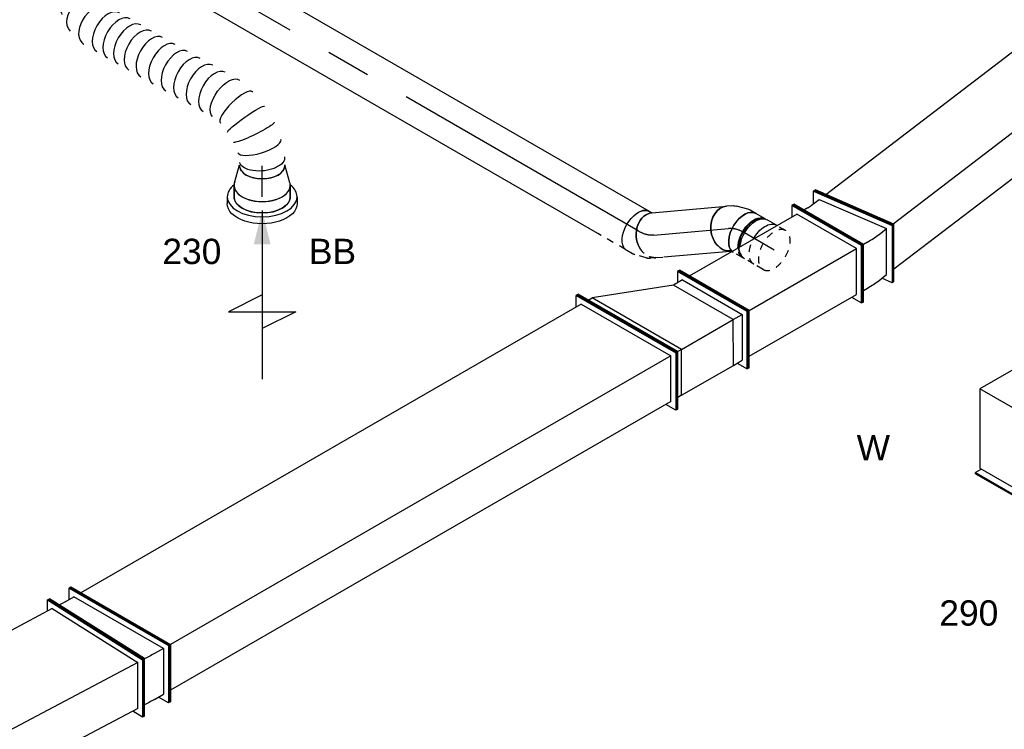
# Model space of a CAD drawing. Extents: x -138812 to 250702, y -18987 to 104055.
# Tile 24 of 193: x 16079 to 19579, y 24899 to 27423. Entities that reach past the tile are written whole.
import ezdxf
from ezdxf.enums import TextEntityAlignment as Align

# ---------------------------------------------------------------- set-up
doc = ezdxf.new("R2010")
doc.units = 0
doc.header["$LTSCALE"] = 50
doc.linetypes.add('CENTER2', pattern=[28.575, 19.05, -3.175, 3.175, -3.175])
doc.linetypes.add('STREEPJES', pattern=[0.1, 0.05, -0.05])
doc.layers.get('0').update_dxf_attribs({"linetype": 'CONTINUOUS'})
for name, color, linetype in [('lMcht retour bestaand_PR', 1, 'CONTINUOUS'), ('lucht retour bestaand', 8, 'CONTINUOUS'), ('WL570---_RETOUR', 112, 'CONTINUOUS'), ('WL570---_RETOUR_HL', 8, 'CONTINUOUS'), ('WL570---_RETOUR_RST', 2, 'CONTINUOUS'), ('WL570---_RETOUR_RST_HL', 1, 'CONTINUOUS'), ('WL570---_TOEVOER_RST', 2, 'CONTINUOUS'), ('WL570---_TOEVOER_RST_HL', 1, 'CONTINUOUS'), ('WM570---_RETOUR_PR', 1, 'CONTINUOUS'), ('WM570---_RETOUR_RST_PR', 1, 'CONTINUOUS'), ('WM570---_TOEVOER_RST_PR', 1, 'CONTINUOUS')]:
    doc.layers.add(name, color=color, linetype=linetype)
doc.styles.add('BURO-018', font='ARIAL.TTF', dxfattribs={"height": 90})

# ---------------------------------------------------------------- blocks, each defined once
blk = doc.blocks.new('*U705')
at = {"color": 0, "ltscale": 10}
for p, q in [((-147.3, 82.8, -3000), (-51.8, 263.3, -3000)), ((-143.1, 82.8, -3000), (-47.6, 263.3, -3000)), ((-51.8, 263.3, -3000), (-47.6, 263.3, -3000)), ((-47.6, 263.3, -3000), (-27.3, 227.9, -3000)), ((1763, 82.8, -3000), (1858.5, 263.3, -3000)), ((1767.2, 82.8, -3000), (1862.6, 263.3, -3000)), ((1862.6, 263.3, -3000), (1858.5, 263.3, -3000)), ((-47.2, 227.9, -3000), (-123.6, 83.6, -3000)), ((-47.2, 227.9, -3000), (1839.8, 227.9, -3000)), ((-147.3, 82.8, -3000), (-143.1, 82.8, -3000)), ((51.8, -263.3, -3000), (-147.3, 82.8, -3000)), ((56, -263.3, -3000), (-143.1, 82.8, -3000)), ((55.6, -227.9, -3000), (-123.6, 83.6, -3000)), ((-123.6, 83.6, -3000), (1763.4, 83.6, -3000)), ((1767.2, 82.8, -3000), (1763, 82.8, -3000)), ((1962.1, -263.3, -3000), (1763, 82.8, -3000)), ((1966.2, -263.3, -3000), (1767.2, 82.8, -3000)), ((55.6, -227.9, -3000), (1941.7, -227.9, -3000)), ((74.7, -227.9, -3000), (56, -263.3, -3000)), ((51.8, -263.3, -3000), (56, -263.3, -3000)), ((1966.2, -263.3, -3000), (1962.1, -263.3, -3000))]:
    blk.add_line(p, q, dxfattribs=at)
at = {"layer": 'lMcht retour bestaand_PR', "color": 1, "style": 'BURO-018'}
blk.add_attdef('POSNR', text='', height=90, dxfattribs=at).set_placement((0, 0), align=Align.MIDDLE)
blk = doc.blocks.new('*U799')
at = {"color": 0, "ltscale": 10}
for p, q in [((-11.9, 214.3, -878.6), (-8.1, 214.3, -878.6)), ((136, -52.2, -878.6), (-11.9, 214.3, -878.6)), ((139.8, -52.2, -878.6), (-8.1, 214.3, -878.6)), ((11.4, 179, -878.6), (4113.4, 179, -878.6)), ((11.9, -214.3, -878.6), (136, -52.2, -878.6)), ((15.7, -214.3, -878.6), (139.8, -52.2, -878.6)), ((136, -52.2, -878.6), (139.8, -52.2, -878.6)), ((138.2, -49.4, -878.6), (4240.2, -49.4, -878.6)), ((42.7, -179, -878.6), (1185.6, -179, -878.6)), ((11.9, -214.3, -878.6), (15.7, -214.3, -878.6))]:
    blk.add_line(p, q, dxfattribs=at)
at = {"layer": 'lMcht retour bestaand_PR', "color": 1, "style": 'BURO-018'}
blk.add_attdef('POSNR', text='', height=90, dxfattribs=at).set_placement((0, 0), align=Align.MIDDLE)
blk = doc.blocks.new('*U829')
at = {"color": 8, "linetype": 'STREEPJES', "ltscale": 10}
for p, q in [((-26.4, 80, -427), (-7.3, 80, -427)), ((8.4, 77.2, -427), (47.8, 62.8, -427)), ((55.6, 58.7, -427), (74.7, 45.3, -427))]:
    blk.add_line(p, q, dxfattribs=at)
at = {"color": 0, "ltscale": 10}
for p, q in [((-27.6, -80, -427), (-26.5, -80.4, -427)), ((-26.5, -80.4, -427), (-22.8, -81.8, -427)), ((-22.8, -81.8, -427), (-17.3, -85.6, -427))]:
    blk.add_line(p, q, dxfattribs=at)
at = {"color": 8, "linetype": 'STREEPJES', "ltscale": 10}
for centre, major_axis, ratio, start_param, end_param in [((-26.4, 0, -427), (0, 80), 0.788675, 5.219915, 6.283185), ((-13.4, 0, -427), (-14.1, -79.3), 0.750739, 3.009293, 3.273893)]:
    blk.add_ellipse(centre, major_axis=major_axis, ratio=ratio, start_param=start_param, end_param=end_param, dxfattribs=at)
at = {"color": 0, "ltscale": 10}
blk.add_ellipse((-26.4, 0, -427), major_axis=(0, 80), ratio=0.788675, start_param=3.141593, end_param=5.219915, dxfattribs=at)
at = {"color": 8, "linetype": 'STREEPJES', "ltscale": 10, "extrusion": (7.4076e-18, 8.29366e-17, -1)}
for centre, major_axis, ratio, start_param, end_param in [((14.6, -10.2, -427), (37.3, 71.2), 0.646887, 6.198226, 6.368145), ((28.7, -20.1, -427), (46, 65.4), 0.57735, 0, 0.31756)]:
    blk.add_ellipse(centre, major_axis=major_axis, ratio=ratio, start_param=start_param, end_param=end_param, dxfattribs=at)
at = {"color": 0, "ltscale": 10, "extrusion": (7.4076e-18, 8.29366e-17, -1)}
blk.add_ellipse((28.7, -20.1, -427), major_axis=(46, 65.4), ratio=0.57735, start_param=0.31756, end_param=3.141593, dxfattribs=at)
at = {"layer": 'WL570---_RETOUR_HL', "linetype": 'CENTER2', "extrusion": (7.4076e-18, 8.29366e-17, -1)}
blk.add_ellipse((17, -150.3, -427), major_axis=(67.4, -145.2), ratio=0.57735, start_param=3.403392, end_param=3.926991, dxfattribs=at)
at = {"layer": 'WM570---_RETOUR_PR', "color": 1, "style": 'BURO-018'}
blk.add_attdef('POSNR', text='', height=90, dxfattribs=at).set_placement((0, 0), align=Align.MIDDLE)
blk = doc.blocks.new('*U830')
at = {"color": 0, "ltscale": 10}
for p, q in [((0, 80, -460.8), (266.5, 80, -460.8)), ((28.1, -80, -460.8), (265.2, -80, -460.8))]:
    blk.add_line(p, q, dxfattribs=at)
at = {"color": 8, "linetype": 'STREEPJES', "ltscale": 10}
blk.add_line((0, -80, -460.8), (28.1, -80, -460.8), dxfattribs=at)
at = {"color": 0, "ltscale": 10, "extrusion": (-7.40522e-17, -4.91181e-17, -1)}
blk.add_ellipse((0, 0, -460.8), major_axis=(0, -80), ratio=0.788675, start_param=1.06327, end_param=3.141593, dxfattribs=at)
at = {"color": 0, "ltscale": 10}
blk.add_ellipse((266.5, 0, -460.8), major_axis=(0, -80), ratio=0.788675, start_param=3.141593, end_param=6.263121, dxfattribs=at)
at = {"color": 8, "linetype": 'STREEPJES', "ltscale": 10, "extrusion": (-7.40522e-17, -4.91181e-17, -1)}
blk.add_ellipse((0, 0, -460.8), major_axis=(0, -80), ratio=0.788675, start_param=0, end_param=1.06327, dxfattribs=at)
at = {"layer": 'WL570---_RETOUR_HL', "linetype": 'CENTER2'}
blk.add_line((0, 0, -460.8), (266.5, 0, -460.8), dxfattribs=at)
at = {"layer": 'WM570---_RETOUR_PR', "color": 1, "style": 'BURO-018'}
blk.add_attdef('POSNR', text='', height=90, dxfattribs=at).set_placement((0, 0), align=Align.MIDDLE)
blk = doc.blocks.new('*U831')
at = {"color": 8, "linetype": 'STREEPJES', "ltscale": 10}
blk.add_line((6.1, 80, -401.7), (119.3, 80, -401.7), dxfattribs=at)
at = {"color": 0, "ltscale": 10}
for p, q in [((119.3, 80, -401.7), (1704.9, 80, -401.7)), ((0, -80, -401.7), (1704.9, -80, -401.7))]:
    blk.add_line(p, q, dxfattribs=at)
at = {"color": 0, "ltscale": 10, "extrusion": (7.43708e-18, -5.9805e-17, -1)}
blk.add_ellipse((1704.9, 0, -401.7), major_axis=(0, 80), ratio=0.57735, start_param=0, end_param=3.141593, dxfattribs=at)
at = {"color": 0, "ltscale": 10}
for start_param, end_param in [(3.141593, 3.932555), (3.016059, 3.141593)]:
    blk.add_ellipse((0, 0, -401.7), major_axis=(0, 80), ratio=0.57735, start_param=start_param, end_param=end_param, dxfattribs=at)
at = {"layer": 'WL570---_RETOUR_HL', "linetype": 'CENTER2'}
blk.add_line((0, 0, -401.7), (1704.9, 0, -401.7), dxfattribs=at)
at = {"layer": 'WM570---_RETOUR_PR', "color": 1, "style": 'BURO-018'}
blk.add_attdef('POSNR', text='', height=90, dxfattribs=at).set_placement((0, 0), align=Align.MIDDLE)
blk = doc.blocks.new('*U832')
at = {"color": 8, "linetype": 'STREEPJES', "ltscale": 10}
for p, q in [((-58.7, 76, -836.5), (-66.9, 76, -836.5)), ((-35, 80, -836.5), (-29.3, 80, -836.5))]:
    blk.add_line(p, q, dxfattribs=at)
at = {"color": 0, "ltscale": 10}
for p, q in [((-29.3, 80, -836.5), (-28.3, 80, -836.5)), ((-28.3, 80, -836.5), (-24.5, 81, -836.5)), ((-24.5, 81, -836.5), (-23.4, 81.3, -836.5)), ((-3, -78.8, -836.5), (37.6, -68, -836.5)), ((52, -61.2, -836.5), (67.6, -50.3, -836.5)), ((-58.7, -76, -836.5), (-66.9, -76, -836.5)), ((-35, -80, -836.5), (-11.7, -80, -836.5))]:
    blk.add_line(p, q, dxfattribs=at)
at = {"color": 8, "linetype": 'STREEPJES', "ltscale": 10}
for centre, major_axis, start_param, end_param in [((-73.2, 0, -836.5), (0, 76), 5.535992, 6.084638), ((-35, 0, -836.5), (0, 80), 6.16653, 6.283185)]:
    blk.add_ellipse(centre, major_axis=major_axis, ratio=0.57735, start_param=start_param, end_param=end_param, dxfattribs=at)
at = {"color": 0, "ltscale": 10}
for centre, major_axis, ratio, start_param, end_param in [((-35, 0, -836.5), (0, 80), 0.57735, 3.141593, 6.16653), ((-73.2, 0, -836.5), (0, 76), 0.57735, 3.34014, 5.535992), ((-17.8, 0, -836.5), (10.5, -79.7), 0.646887, 6.198226, 6.368145)]:
    blk.add_ellipse(centre, major_axis=major_axis, ratio=ratio, start_param=start_param, end_param=end_param, dxfattribs=at)
at = {"color": 0, "ltscale": 10, "extrusion": (1.03585e-16, -6.83926e-17, -1)}
for centre, major_axis, ratio, start_param, end_param in [((21.6, 15.2, -836.5), (-46, 65.4), 0.788675, 0.020064, 3.141593), ((11, 7.7, -836.5), (34.1, -73), 0.750739, 6.150885, 6.415485)]:
    blk.add_ellipse(centre, major_axis=major_axis, ratio=ratio, start_param=start_param, end_param=end_param, dxfattribs=at)
at = {"layer": 'WL570---_RETOUR_HL', "linetype": 'CENTER2'}
blk.add_ellipse((-100.4, 113.2, -836.5), major_axis=(138.7, -80.1), ratio=0.57735, start_param=5.497787, end_param=6.021386, dxfattribs=at)
at = {"layer": 'WM570---_RETOUR_PR', "color": 1, "style": 'BURO-018'}
blk.add_attdef('POSNR', text='', height=90, dxfattribs=at).set_placement((0, 0), align=Align.MIDDLE)
blk = doc.blocks.new('*U833')
at = {"color": 8, "linetype": 'STREEPJES', "ltscale": 10}
for p, q in [((-42.2, 80, -891.1), (-4.1, 80, -891.1)), ((4.1, 80, -891.1), (42.2, 80, -891.1))]:
    blk.add_line(p, q, dxfattribs=at)
at = {"color": 0, "ltscale": 10}
for p, q in [((-42.2, -80, -891.1), (-4.1, -80, -891.1)), ((4.1, -80, -891.1), (42.2, -80, -891.1))]:
    blk.add_line(p, q, dxfattribs=at)
at = {"color": 8, "linetype": 'STREEPJES', "ltscale": 10, "extrusion": (7.43708e-18, -5.9805e-17, -1)}
for centre, major_axis, start_param, end_param in [((-42.2, 0, -891.1), (0, 80), 0, 1.52298), ((-4.1, 0, -891.1), (0, 80), 0, 0.874265), ((4.1, 0, -891.1), (0, 80), 6.194681, 6.280044), ((4.1, 0, -891.1), (0, 80), 0, 0.74914), ((4.1, 0, -891.1), (0, 76), 0.198548, 0.747231), ((42.2, 0, -891.1), (0, 80), 0, 0.116655)]:
    blk.add_ellipse(centre, major_axis=major_axis, ratio=0.57735, start_param=start_param, end_param=end_param, dxfattribs=at)
at = {"color": 0, "ltscale": 10, "extrusion": (7.43708e-18, -5.9805e-17, -1)}
for centre, major_axis, start_param, end_param in [((42.2, 0, -891.1), (0, 80), 0.116655, 3.141593), ((-4.1, 0, -891.1), (0, 80), 0.874265, 3.141593), ((4.1, 0, -891.1), (0, 80), 0.74914, 3.230096), ((4.1, 0, -891.1), (0, 76), 0.747231, 2.943045), ((-42.2, 0, -891.1), (0, 80), 1.52298, 3.141593)]:
    blk.add_ellipse(centre, major_axis=major_axis, ratio=0.57735, start_param=start_param, end_param=end_param, dxfattribs=at)
at = {"layer": 'WL570---_RETOUR_HL', "linetype": 'CENTER2'}
blk.add_line((-42.2, 0, -891.1), (42.2, 0, -891.1), dxfattribs=at)
at = {"layer": 'WM570---_RETOUR_PR', "color": 1, "style": 'BURO-018'}
blk.add_attdef('POSNR', text='', height=90, dxfattribs=at).set_placement((0, 0), align=Align.MIDDLE)
blk = doc.blocks.new('*U834')
at = {"color": 8, "linetype": 'STREEPJES', "ltscale": 10}
for p, q in [((0, 80, -947.6), (37.7, 80, -947.6)), ((0, -80, -947.6), (35.5, -80, -947.6))]:
    blk.add_line(p, q, dxfattribs=at)
at = {"color": 0, "ltscale": 10}
blk.add_line((35.5, -80, -947.6), (37.7, -80, -947.6), dxfattribs=at)
at = {"color": 8, "linetype": 'STREEPJES', "ltscale": 10}
for start_param, end_param in [(0, 3.141593), (3.141593, 6.283185)]:
    blk.add_ellipse((0, 0, -947.6), major_axis=(0, 80), ratio=0.57735, start_param=start_param, end_param=end_param, dxfattribs=at)
at = {"color": 8, "linetype": 'STREEPJES', "ltscale": 10, "extrusion": (1.45219e-16, 1.97432e-17, -1)}
blk.add_ellipse((37.7, 0, -947.6), major_axis=(0, 80), ratio=0.57735, start_param=0, end_param=1.52298, dxfattribs=at)
at = {"color": 0, "ltscale": 10, "extrusion": (1.45219e-16, 1.97432e-17, -1)}
blk.add_ellipse((37.7, 0, -947.6), major_axis=(0, 80), ratio=0.57735, start_param=1.52298, end_param=3.141593, dxfattribs=at)
at = {"layer": 'WL570---_RETOUR_HL', "linetype": 'CENTER2'}
blk.add_line((0, 0, -947.6), (37.7, 0, -947.6), dxfattribs=at)
at = {"layer": 'WM570---_RETOUR_PR', "color": 1, "style": 'BURO-018'}
blk.add_attdef('POSNR', text='', height=90, dxfattribs=at).set_placement((0, 0), align=Align.MIDDLE)
blk = doc.blocks.new('*U835')
at = {"color": 0, "ltscale": 10}
for p, q in [((-20.4, 212.1, -1297.5), (-16.3, 212.1, -1297.5)), ((122.5, -35.4, -1297.5), (-20.4, 212.1, -1297.5)), ((126.6, -35.4, -1297.5), (-16.3, 212.1, -1297.5)), ((444.4, 212.1, -1297.5), (424, 176.8, -1297.5)), ((448.5, 212.1, -1297.5), (444.4, 212.1, -1297.5)), ((587.3, -35.4, -1297.5), (444.4, 212.1, -1297.5)), ((591.4, -35.4, -1297.5), (448.5, 212.1, -1297.5)), ((4.1, 176.8, -1297.5), (444.4, 176.8, -1297.5)), ((566.9, -35.4, -1297.5), (444.4, 176.8, -1297.5)), ((20.4, -212.1, -1297.5), (122.5, -35.4, -1297.5)), ((24.5, -212.1, -1297.5), (126.6, -35.4, -1297.5)), ((122.5, -35.4, -1297.5), (126.6, -35.4, -1297.5)), ((126.6, -35.4, -1297.5), (566.9, -35.4, -1297.5)), ((485.2, -176.8, -1297.5), (566.9, -35.4, -1297.5)), ((485.2, -212.1, -1297.5), (587.3, -35.4, -1297.5)), ((489.3, -212.1, -1297.5), (591.4, -35.4, -1297.5)), ((591.4, -35.4, -1297.5), (587.3, -35.4, -1297.5)), ((44.9, -176.8, -1297.5), (485.2, -176.8, -1297.5)), ((464.8, -176.8, -1297.5), (485.2, -212.1, -1297.5)), ((20.4, -212.1, -1297.5), (24.5, -212.1, -1297.5)), ((489.3, -212.1, -1297.5), (485.2, -212.1, -1297.5))]:
    blk.add_line(p, q, dxfattribs=at)
at = {"layer": 'lMcht retour bestaand_PR', "color": 1, "style": 'BURO-018'}
blk.add_attdef('POSNR', text='', height=90, dxfattribs=at).set_placement((0, 0), align=Align.MIDDLE)
blk = doc.blocks.new('*U857')
at = {"color": 0, "ltscale": 10}
for p, q in [((-78.4, 212.1, -924.9), (-74.3, 212.1, -924.9)), ((64.5, -35.4, -924.9), (-78.4, 212.1, -924.9)), ((68.6, -35.4, -924.9), (-74.3, 212.1, -924.9)), ((-12.2, 179, -924.9), (10, 217.4, -924.9)), ((13.8, 217.9, -924.9), (10, 217.4, -924.9)), ((10, 217.4, -924.9), (191.3, -27.7, -924.9)), ((13.8, 217.9, -924.9), (195, -27.2, -924.9)), ((-37.5, 176.8, -924.9), (-53.9, 176.8, -924.9)), ((-21.1, 177.8, -924.9), (12.7, 182.2, -924.9)), ((12.7, 182.2, -924.9), (168.1, -27.8, -924.9)), ((86.5, -169.3, -924.9), (168.1, -27.8, -924.9)), ((191.3, -27.7, -924.9), (89.2, -204.4, -924.9)), ((195, -27.2, -924.9), (93, -203.9, -924.9)), ((134.3, -32.3, -924.9), (168.1, -27.8, -924.9)), ((195, -27.2, -924.9), (191.3, -27.7, -924.9)), ((-37.5, -212.1, -924.9), (64.5, -35.4, -924.9)), ((-33.5, -212.1, -924.9), (68.6, -35.4, -924.9)), ((64.5, -35.4, -924.9), (68.6, -35.4, -924.9)), ((84.9, -35.4, -924.9), (68.6, -35.4, -924.9)), ((52.6, -173.7, -924.9), (86.5, -169.3, -924.9)), ((89.2, -204.4, -924.9), (65.2, -172, -924.9)), ((-13, -176.8, -924.9), (3.3, -176.8, -924.9)), ((93, -203.9, -924.9), (89.2, -204.4, -924.9)), ((-37.5, -212.1, -924.9), (-33.5, -212.1, -924.9))]:
    blk.add_line(p, q, dxfattribs=at)
for centre, major_axis in [((-98.8, 282.9, -924.9), (129.9, -75)), ((-98.8, 282.9, -924.9), (389.7, -225)), ((-180.4, 141.4, -924.9), (389.7, -225))]:
    blk.add_ellipse(centre, major_axis=major_axis, ratio=0.57735, start_param=5.497787, end_param=5.637413, dxfattribs=at)
at = {"layer": 'lMcht retour bestaand_PR', "color": 1, "style": 'BURO-018'}
blk.add_attdef('POSNR', text='', height=90, dxfattribs=at).set_placement((0, 0), align=Align.MIDDLE)
blk = doc.blocks.new('*U858')
at = {"color": 0, "ltscale": 10}
for p, q in [((-91.9, 265.2, -1433), (-87.8, 265.2, -1433)), ((112.3, -88.4, -1433), (-91.9, 265.2, -1433)), ((116.4, -88.4, -1433), (-87.8, 265.2, -1433)), ((-67.4, 229.8, -1433), (-51, 229.8, -1433)), ((132.7, -88.4, -1433), (-51, 229.8, -1433)), ((222.3, 123.7, -1433), (-51, 229.8, -1433)), ((259.1, 159.1, -1433), (238.7, 123.7, -1433)), ((263.2, 159.1, -1433), (259.1, 159.1, -1433)), ((402, -88.4, -1433), (259.1, 159.1, -1433)), ((406, -88.4, -1433), (263.2, 159.1, -1433)), ((259.1, 123.7, -1433), (222.3, 123.7, -1433)), ((344.8, -88.4, -1433), (222.3, 123.7, -1433)), ((259.1, 123.7, -1433), (381.6, -88.4, -1433)), ((10.2, -265.2, -1433), (112.3, -88.4, -1433)), ((14.3, -265.2, -1433), (116.4, -88.4, -1433)), ((51, -229.8, -1433), (132.7, -88.4, -1433)), ((112.3, -88.4, -1433), (116.4, -88.4, -1433)), ((132.7, -88.4, -1433), (116.4, -88.4, -1433)), ((132.7, -88.4, -1433), (344.8, -88.4, -1433)), ((263.2, -229.8, -1433), (344.8, -88.4, -1433)), ((381.6, -88.4, -1433), (299.9, -229.8, -1433)), ((299.9, -265.2, -1433), (402, -88.4, -1433)), ((304, -265.2, -1433), (406, -88.4, -1433)), ((344.8, -88.4, -1433), (381.6, -88.4, -1433)), ((406, -88.4, -1433), (402, -88.4, -1433)), ((51, -229.8, -1433), (34.7, -229.8, -1433)), ((51, -229.8, -1433), (263.2, -229.8, -1433)), ((263.2, -229.8, -1433), (299.9, -229.8, -1433)), ((279.5, -229.8, -1433), (299.9, -265.2, -1433)), ((10.2, -265.2, -1433), (14.3, -265.2, -1433)), ((304, -265.2, -1433), (299.9, -265.2, -1433))]:
    blk.add_line(p, q, dxfattribs=at)
at = {"layer": 'lMcht retour bestaand_PR', "color": 1, "style": 'BURO-018'}
blk.add_attdef('POSNR', text='', height=90, dxfattribs=at).set_placement((0, 0), align=Align.MIDDLE)
blk = doc.blocks.new('*U859')
at = {"color": 0, "ltscale": 10}
for p, q in [((-153.1, 88.4, -1461.9), (-51, 265.2, -1461.9)), ((-149, 88.4, -1461.9), (-46.9, 265.2, -1461.9)), ((-51, 265.2, -1461.9), (-46.9, 265.2, -1461.9)), ((-46.9, 265.2, -1461.9), (-26.5, 229.8, -1461.9)), ((1925.2, 88.4, -1461.9), (2027.2, 265.2, -1461.9)), ((1929.2, 88.4, -1461.9), (2031.3, 265.2, -1461.9)), ((2031.3, 265.2, -1461.9), (2027.2, 265.2, -1461.9)), ((-46.9, 229.8, -1461.9), (-128.6, 88.4, -1461.9)), ((-46.9, 229.8, -1461.9), (2006.8, 229.8, -1461.9)), ((-153.1, 88.4, -1461.9), (-149, 88.4, -1461.9)), ((51, -265.2, -1461.9), (-153.1, 88.4, -1461.9)), ((55.1, -265.2, -1461.9), (-149, 88.4, -1461.9)), ((55.1, -229.8, -1461.9), (-128.6, 88.4, -1461.9)), ((-128.6, 88.4, -1461.9), (1925.2, 88.4, -1461.9)), ((1929.2, 88.4, -1461.9), (1925.2, 88.4, -1461.9)), ((2129.3, -265.2, -1461.9), (1925.2, 88.4, -1461.9)), ((2133.4, -265.2, -1461.9), (1929.2, 88.4, -1461.9)), ((75.5, -229.8, -1461.9), (55.1, -265.2, -1461.9)), ((55.1, -229.8, -1461.9), (2108.9, -229.8, -1461.9)), ((51, -265.2, -1461.9), (55.1, -265.2, -1461.9)), ((2133.4, -265.2, -1461.9), (2129.3, -265.2, -1461.9))]:
    blk.add_line(p, q, dxfattribs=at)
at = {"layer": 'lMcht retour bestaand_PR', "color": 1, "style": 'BURO-018'}
blk.add_attdef('POSNR', text='', height=90, dxfattribs=at).set_placement((0, 0), align=Align.MIDDLE)
blk = doc.blocks.new('*U860')
at = {"color": 0, "ltscale": 10}
for p, q in [((-200.6, 88.4, -2967.9), (-98.5, 265.2, -2967.9)), ((-196.5, 88.4, -2967.9), (-94.5, 265.2, -2967.9)), ((2.3, 263.4, -2967.9), (-99.8, 86.6, -2967.9)), ((-98.5, 265.2, -2967.9), (-94.5, 265.2, -2967.9)), ((6.5, 263.2, -2967.9), (-95.6, 86.4, -2967.9)), ((-94.5, 265.2, -2967.9), (-74, 229.8, -2967.9)), ((6.5, 263.2, -2967.9), (2.3, 263.4, -2967.9)), ((-176.1, 88.4, -2967.9), (-94.5, 229.8, -2967.9)), ((-57.7, 229.8, -2967.9), (-94.5, 229.8, -2967.9)), ((-36.1, 229.4, -2967.9), (-17.7, 228.7, -2967.9)), ((-200.6, 88.4, -2967.9), (-196.5, 88.4, -2967.9)), ((3.5, -265.2, -2967.9), (-200.6, 88.4, -2967.9)), ((7.6, -265.2, -2967.9), (-196.5, 88.4, -2967.9)), ((-176.1, 88.4, -2967.9), (7.6, -229.8, -2967.9)), ((-176.1, 88.4, -2967.9), (-139.4, 88.4, -2967.9)), ((-117.8, 88, -2967.9), (-99.3, 87.3, -2967.9)), ((-95.6, 86.4, -2967.9), (-99.8, 86.6, -2967.9)), ((-99.8, 86.6, -2967.9), (86.4, -266.6, -2967.9)), ((-95.6, 86.4, -2967.9), (90.5, -266.8, -2967.9)), ((28, -229.8, -2967.9), (7.6, -265.2, -2967.9)), ((44.4, -229.8, -2967.9), (7.6, -229.8, -2967.9)), ((67.3, -230.6, -2967.9), (49.7, -229.9, -2967.9)), ((3.5, -265.2, -2967.9), (7.6, -265.2, -2967.9)), ((90.5, -266.8, -2967.9), (86.4, -266.6, -2967.9))]:
    blk.add_line(p, q, dxfattribs=at)
at = {"color": 0, "ltscale": 10, "extrusion": (-4.90704e-17, -3.57679e-17, -1)}
for centre, major_axis in [((187.2, -194.4, -2967.9), (-519.5, 299.9)), ((105.5, -335.8, -2967.9), (-519.5, 299.9)), ((105.5, -335.8, -2967.9), (-129.8, 74.9))]:
    blk.add_ellipse(centre, major_axis=major_axis, ratio=0.57735, start_param=0.785398, end_param=0.829031, dxfattribs=at)
at = {"layer": 'lMcht retour bestaand_PR', "color": 1, "style": 'BURO-018'}
blk.add_attdef('POSNR', text='', height=90, dxfattribs=at).set_placement((0, 0), align=Align.MIDDLE)
blk = doc.blocks.new('*U881')
at = {"ltscale": 10}
blk.add_hatch(color=0, dxfattribs=at).paths.add_polyline_path([(49, 0), (169, 30), (169, -30)])
at = {"color": 0, "ltscale": 10}
for p, q in [((0, 124, 359.5), (24.5, 124, 359.5)), ((409, -120, 359.5), (409, 120, 359.5)), ((409, 120, 359.5), (469, 0, 359.5)), ((-40.8, 100, 359.5), (0, 100, 359.5)), ((49, 0, 359.5), (649, 0, 359.5)), ((349, 0, 359.5), (409, -120, 359.5)), ((-40.8, -100, 359.5), (0, -100, 359.5)), ((0, -124, 359.5), (24.5, -124, 359.5))]:
    blk.add_line(p, q, dxfattribs=at)
for centre, major_axis, start_param, end_param in [((0, 0, 359.5), (0, 124), 0, 0.633152), ((0, 0, 359.5), (0, 124), 3.141593, 6.283185), ((-40.8, 0, 359.5), (0, 100), 0, 0.215214), ((-40.8, 0, 359.5), (0, 100), 3.141593, 6.283185), ((-40.8, 0, 359.5), (0, 100), 2.926378, 3.141593), ((0, 0, 359.5), (0, 124), 2.508441, 3.141593)]:
    blk.add_ellipse(centre, major_axis=major_axis, ratio=0.57735, start_param=start_param, end_param=end_param, dxfattribs=at)
at = {"color": 0, "ltscale": 10, "extrusion": (5.55112e-17, -1.11022e-16, -1)}
for centre, major_axis in [((24.5, 0, 359.5), (0, 124)), ((0, 0, 359.5), (0, 100))]:
    blk.add_ellipse(centre, major_axis=major_axis, ratio=0.57735, start_param=0, end_param=3.141593, dxfattribs=at)
at = {"layer": 'WL570---_RETOUR_RST', "color": 1, "style": 'BURO-018'}
for tag in ['MC', 'Q']:
    blk.add_attdef(tag, text='', height=90, dxfattribs=at).set_placement((0, 0), align=Align.MIDDLE)
at = {"layer": 'WM570---_RETOUR_RST_PR', "color": 1, "style": 'BURO-018'}
blk.add_attdef('POSNR', text='', height=90, dxfattribs=at).set_placement((0, 0), align=Align.MIDDLE)
blk = doc.blocks.new('*U899')
at = {"color": 0, "ltscale": 10}
for p, q in [((-40.4, 100, 330.9), (0, 100, 330.9)), ((9.6, 98.6, 330.9), (73.4, 80, 330.9)), ((-40.4, -100, 330.9), (0, -100, 330.9)), ((9.6, -98.6, 330.9), (73.4, -80, 330.9))]:
    blk.add_line(p, q, dxfattribs=at)
for centre, major_axis, start_param, end_param in [((-40.4, 0, 330.9), (0, -100), 3.141593, 6.283185), ((0, 0, 330.9), (0, -100), 3.138057, 6.286721), ((0, 0, 330.9), (0, -100), 3.138057, 6.286721), ((0, 0, 330.9), (0, -100), 3.138057, 6.286721), ((69.6, 0, 330.9), (0, -80), 3.141593, 6.283185), ((69.6, 0, 330.9), (0, -80), 3.141593, 6.283185)]:
    blk.add_ellipse(centre, major_axis=major_axis, ratio=0.57735, start_param=start_param, end_param=end_param, dxfattribs=at)
at = {"layer": 'WL570---_RETOUR_RST_HL', "linetype": 'CENTER2'}
for p, q in [((-40.4, 0, 330.9), (0, 0, 330.9)), ((0, 0, 330.9), (69.6, 0, 330.9))]:
    blk.add_line(p, q, dxfattribs=at)
blk.add_circle((69.6, 0, 330.9), 0.075, dxfattribs=at)
at = {"layer": 'WM570---_RETOUR_RST_PR', "color": 1, "style": 'BURO-018'}
blk.add_attdef('POSNR', text='', height=90, dxfattribs=at).set_placement((0, 0), align=Align.MIDDLE)
blk = doc.blocks.new('*U901')
at = {"color": 0, "ltscale": 10}
for p, q in [((-199.1, 827.2, 929), (-199.4, 825.9, 929)), ((-197.4, 630, 929), (-197.1, 628.7, 929))]:
    blk.add_line(p, q, dxfattribs=at)
at = {"color": 0, "ltscale": 10, "extrusion": (3.41963e-17, -1.97432e-17, -1)}
for centre, major_axis, ratio, start_param, end_param in [((-94.7, 874.1, 929), (-69.3, 40), 0.57735, 0, 3.141593), ((-105.8, 855, 929), (-73.3, 32.8), 0.498728, 6.231742, 9.373335), ((-128.9, 755.8, 929), (80.1, -5.4), 0.1132, 3.132722, 6.274315), ((-128.3, 701.6, 929), (-79.9, -7.1), 0.098568, 3.149293, 6.290885), ((-103.2, 602.4, 929), (-72.7, -34), 0.4871, 3.191075, 6.332667), ((176.9, 104.2, 929), (-80.2, -6.9), 0.750739, 3.009293, 6.150885), ((80.3, 0, 929), (10.5, -79.7), 0.646887, 6.198226, 9.339819), ((155.2, 33.9, 929), (59.5, -54.4), 0.803023, 6.107746, 9.249338)]:
    blk.add_ellipse(centre, major_axis=major_axis, ratio=ratio, start_param=start_param, end_param=end_param, dxfattribs=at)
at = {"color": 0, "ltscale": 10}
for centre, major_axis, ratio, start_param, end_param in [((-121.2, 808.1, 929), (-78.1, 18.5), 0.317063, 3.168874, 6.255904), ((-119.6, 649.3, 929), (77.7, 20), 0.303454, 3.167459, 6.257319), ((-78.6, 561.4, 929), (68.7, 41.1), 0.56694, 3.141593, 6.283185), ((-52.5, 517.6, 929), (68.7, 41.1), 0.56694, 3.141593, 6.283185), ((-26.3, 473.9, 929), (68.7, 41.1), 0.56694, 3.141593, 6.283185), ((-0.2, 430.2, 929), (68.7, 41.1), 0.56694, 3.141593, 6.283185), ((26, 386.4, 929), (68.7, 41.1), 0.56694, 3.141593, 6.283185), ((52.1, 342.7, 929), (68.7, 41.1), 0.56694, 3.141593, 6.283185), ((76.1, 301.9, 929), (69.3, 40), 0.57735, 3.141593, 6.283185), ((97.9, 264.1, 929), (69.3, 40), 0.57735, 3.141593, 6.283185), ((119.7, 226.4, 929), (69.3, 40), 0.57735, 3.141593, 6.283185), ((141.6, 188.6, 929), (69.3, 40), 0.57735, 3.141593, 6.283185), ((165.4, 147.4, 929), (74.3, 30.8), 0.646887, 6.198226, 6.368145), ((165.4, 147.4, 929), (74.3, 30.8), 0.646887, 3.226552, 6.198226), ((0, 0, 929), (0, -80), 0.57735, 3.141593, 6.283185), ((27.2, 0, 929), (0, -80), 0.57735, 3.141593, 6.283185), ((123.4, 11.6, 929), (-34.1, 73), 0.750739, 0.1323, 3.009293), ((173.5, 65.5, 929), (76.9, -24.3), 0.803023, 3.317032, 6.107746), ((173.5, 65.5, 929), (76.9, -24.3), 0.803023, 6.107746, 6.458625), ((123.4, 11.6, 929), (-34.1, 73), 0.750739, 3.009293, 3.273893)]:
    blk.add_ellipse(centre, major_axis=major_axis, ratio=ratio, start_param=start_param, end_param=end_param, dxfattribs=at)
at = {"layer": 'WM570---_RETOUR_PR', "color": 1, "style": 'BURO-018'}
blk.add_attdef('POSNR', text='', height=90, dxfattribs=at).set_placement((0, 0), align=Align.MIDDLE)
blk = doc.blocks.new('*U967')
at = {"color": 0, "ltscale": 10}
for p, q in [((-276.4, 331.6, -1480), (-417.2, 87.7, -1480)), ((191.5, 331.6, -1480), (-276.4, 331.6, -1480)), ((-42.5, -73.5, -1480), (-276.4, 331.6, -1480)), ((425.4, -73.5, -1480), (191.5, 331.6, -1480)), ((-440.9, 77.8, -1480), (-438.9, 81.3, -1480)), ((-440.9, 77.8, -1480), (-211.7, -319.2, -1480)), ((-413.6, 81.3, -1480), (-438.9, 81.3, -1480)), ((-438.9, 81.3, -1480), (-209.6, -315.8, -1480)), ((-417.2, 87.7, -1480), (-194.2, -298.5, -1480)), ((-157, -272, -1480), (-42.5, -73.5, -1480)), ((425.4, -73.5, -1480), (-42.5, -73.5, -1480)), ((320.3, -255.5, -1480), (425.4, -73.5, -1480))]:
    blk.add_line(p, q, dxfattribs=at)
at = {"color": 8, "linetype": 'STREEPJES', "ltscale": 10}
for p, q in [((74.5, 129, -1480), (23.5, 217.4, -1480)), ((74.5, 129, -1480), (-20.7, 205.6, -1480)), ((74.5, 129, -1480), (81.3, 205.6, -1480)), ((74.5, 129, -1480), (-39.4, 173.2, -1480)), ((74.5, 129, -1480), (137.4, 173.2, -1480)), ((74.5, 129, -1480), (-27.6, 129, -1480)), ((74.5, 129, -1480), (11.6, 84.9, -1480)), ((74.5, 129, -1480), (67.7, 52.5, -1480)), ((74.5, 129, -1480), (125.5, 40.7, -1480)), ((74.5, 129, -1480), (169.7, 52.5, -1480)), ((74.5, 129, -1480), (188.4, 84.9, -1480)), ((74.5, 129, -1480), (176.6, 129, -1480)), ((-183.3, -317.5, -1480), (-157, -272, -1480)), ((284.5, -317.5, -1480), (320.3, -255.5, -1480)), ((-194.2, -298.5, -1480), (-183.3, -317.5, -1480)), ((-211.7, -319.2, -1480), (-198, -342.9, -1480)), ((-209.6, -315.8, -1480), (-196, -339.4, -1480)), ((-196, -339.4, -1480), (-198, -342.9, -1480)), ((-198, -342.9, -1480), (287.8, -342.9, -1480)), ((-196, -339.4, -1480), (289.9, -339.4, -1480)), ((-183.3, -317.5, -1480), (284.5, -317.5, -1480)), ((289.9, -339.4, -1480), (277.2, -317.5, -1480)), ((287.8, -342.9, -1480), (289.9, -339.4, -1480))]:
    blk.add_line(p, q, dxfattribs=at)
at = {"color": 0, "ltscale": 10}
blk.add_ellipse((74.5, 129, -1480), major_axis=(108.3, -62.5), ratio=0.57735, dxfattribs=at)
at = {"layer": 'WL570---_TOEVOER_RST_HL', "linetype": 'CENTER2'}
blk.add_circle((0, 0, -1480), 0.075, dxfattribs=at)
at = {"layer": 'WL570---_TOEVOER_RST', "color": 1, "style": 'BURO-018'}
for tag in ['MC', 'Q']:
    blk.add_attdef(tag, text='', height=90, dxfattribs=at).set_placement((0, 0), align=Align.MIDDLE)
at = {"layer": 'WM570---_TOEVOER_RST_PR', "color": 1, "style": 'BURO-018'}
blk.add_attdef('POSNR', text='', height=90, dxfattribs=at).set_placement((0, 0), align=Align.MIDDLE)

msp = doc.modelspace()

# ---------------------------------------------------------------- block references
at = {"layer": 'lucht retour bestaand'}
for name, p, rotation in [('*U799', (19043.98204, 26652.71562, 878.6202), 37.42883070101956), ('*U857', (19001.26521, 26619.98728, 924.90506), 30.00000000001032), ('*U835', (18544.98826, 26356.55566, 1297.45364), 30.00000000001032), ('*U858', (18272.88818, 26260.69585, 1433.01988), 30.00000000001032), ('*U859', (18237.53284, 26240.28344, 1461.88739), 210.0000000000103), ('*U860', (16393.04316, 25175.36682, 2967.90692), 210.0000000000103), ('*U705', (16350.14836, 25152.67358, 3000), 207.8802772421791)]:
    msp.add_blockref(name, p, dxfattribs=dict(at, rotation=rotation))
at = {"layer": 'WL570---_RETOUR'}
for name, p, rotation in [('*U901', (16421.50248, 27612.97502, -929.03205), 210.0000000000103), ('*U831', (18277.57573, 26672.01007, 401.69334), 149.9999999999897), ('*U832', (18625.22486, 26682.53036, 836.45579), 149.9999999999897), ('*U829', (18307.2811, 26654.13277, 426.97566), 185.1039093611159), ('*U830', (18333.55187, 26656.47918, 460.80982), 5.103909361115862), ('*U833', (18692.11717, 26643.91008, 891.07313), 149.9999999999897), ('*U834', (18761.34292, 26603.94257, 947.59572), 149.9999999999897)]:
    msp.add_blockref(name, p, dxfattribs=dict(at, rotation=rotation))
at = {"layer": 'WL570---_RETOUR_RST', "rotation": 90}
msp.add_blockref('*U899', (16940.58869, 26833.73714, -330.87685), dxfattribs=at)
at = {"layer": 'WL570---_RETOUR_RST'}
ref = msp.add_blockref('*U881', (16940.58869, 26793.32056, -359.45569), dxfattribs=dict(at, rotation=270))
ref.add_attrib('Q', '230', dxfattribs={"color": 1, "height": 90, "style": 'BURO-018'}).set_placement((16690.58869, 26599.00204), align=Align.MIDDLE)
ref.add_attrib('MC', 'BB', dxfattribs={"color": 1, "height": 90, "style": 'BURO-018'}).set_placement((17190.58869, 26599.00204), align=Align.MIDDLE)
at = {"layer": 'WL570---_TOEVOER_RST'}
ref = msp.add_blockref('*U967', (19897.11949, 25961.10471, 1479.98469), dxfattribs=dict(at, rotation=30.00000000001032))
ref.add_attrib('Q', '290', dxfattribs={"color": 1, "height": 90, "style": 'BURO-018'}).set_placement((19452.95821, 25312.74971), align=Align.MIDDLE)
ref.add_attrib('MC', 'W', dxfattribs={"color": 1, "height": 90, "style": 'BURO-018'}).set_placement((19113.54695, 25900.62725), align=Align.MIDDLE)

doc.saveas('drawing.dxf')
